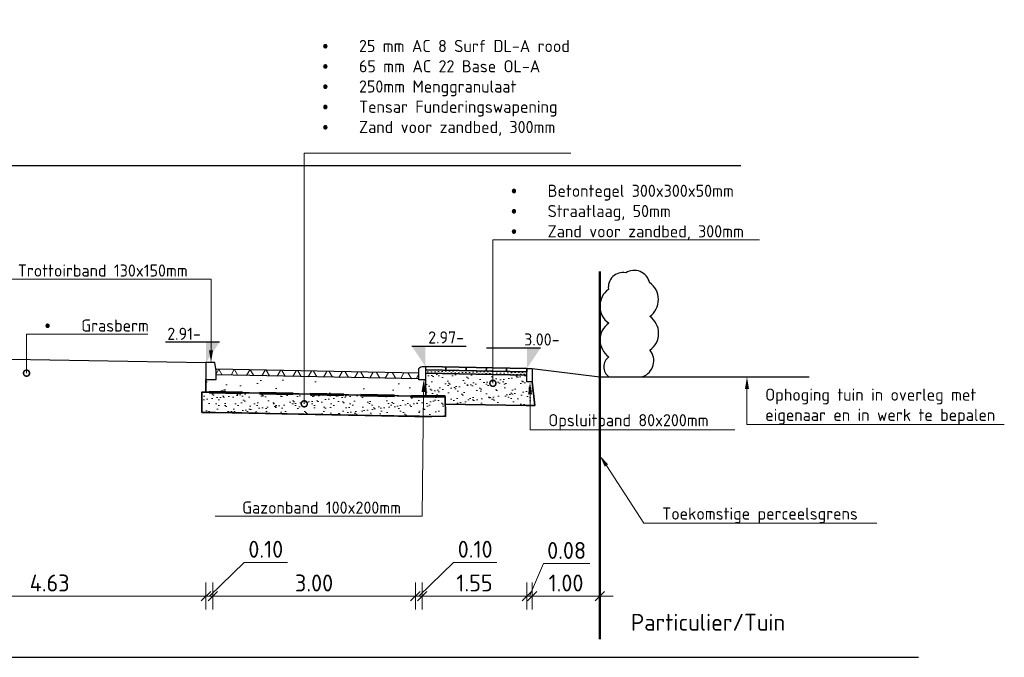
# Model space of a CAD drawing. Header units: millimetres. Extents: x 115999 to 116291, y 477119 to 477297.
# Tile 5 of 45: x 116051.47 to 116066.05, y 477121.04 to 477130.49. Entities that reach past the tile are written whole.
import ezdxf
from ezdxf import colors
from ezdxf.entities.mleader import LeaderData, LeaderLine
from ezdxf.lldxf.tags import DXFTag
from ezdxf.math import Vec2, Vec3

# ---------------------------------------------------------------- set-up
doc = ezdxf.new("R2010")
doc.units = ezdxf.units.MM
doc.linetypes.add('AL-NAP_LIJN', pattern=[15.25, 12, -1.5, 0.25, -1.5])
doc.linetypes.add('DASHED', pattern=[0.75, 0.5, -0.25])
doc.layers.get('Defpoints').update_dxf_attribs({"lineweight": 25})
for name, color, linetype, lineweight in [('N-WE-GW-GROND_ZAND-AD', 253, 'Continuous', 18), ('N-WE-KG-GRENS_KADASTRAAL-GD', 150, 'KG-KADASTRAAL', 50), ('N-WE-VH-VERHARDING-FUNDERING-WAP', 2, 'DASHED', 60), ('N-WE-VH-VERHARDING_ASFALT-AD', 252, 'Continuous', 18), ('N-WE-VH-VERHARDING_ASFALT-G', 252, 'Continuous', 35), ('N-WE-VH-VERHARDING_FUNDERING-AD', 252, 'Continuous', 18), ('X-XX-AL-AANPIJLING-M', 7, 'Continuous', 18), ('X-XX-AL-DETAIL1-GD', 7, 'Continuous', 25), ('X-XX-AL-NAP-GD', 7, 'AL-NAP_LIJN', 25), ('X-XX-AL-PEILMAAT-SD', 7, 'Continuous', 25), ('X-XX-AL-VERWIJZING-T18', 7, 'Continuous', 18)]:
    doc.layers.add(name, color=color, linetype=linetype, lineweight=lineweight)
doc.styles.add('NLCS-ISO', font='txt')
doc.styles.add('NLCS-ISO-ANNOTATIEF-T18', font='txt', dxfattribs={"height": 1.8})
doc.styles.add('NLCS-ISO-ANNOTATIEF-T25', font='txt', dxfattribs={"height": 2.5})
tags = doc.linetypes.add('KG-KADASTRAAL', pattern='A,5.5,-2,["K",Standard,S=1.8,R=0,X=0,Y=-0.9],-2,5.5,-2,[5,NLCS.SHX,S=0.75,R=0,X=0,Y=0],-2', length=19).pattern_tags.tags
tags[6] = DXFTag(74, 10)
doc.dimstyles.new('NLCS-ANNOTATIEF-T25-SCHRAP_L2_H1', dxfattribs={"dimtxt": 2.5, "dimasz": 1.4, "dimexe": 2, "dimexo": 2, "dimgap": 0.7, "dimtad": 1, "dimzin": 0, "dimdsep": 46, "dimtxsty": 'NLCS-ISO-ANNOTATIEF-T25', "dimblk": 'OBLIQUE', "dimcen": 0, "dimdle": 2, "dimclrd": 256, "dimclre": 256, "dimclrt": 256, "dimadec": 1, "dimazin": 0, "dimtfac": 1, "dimtdec": 3, "dimtofl": 0, "dimtmove": 0, "dimatfit": 3, "dimldrblk": 'OBLIQUE', "dimfxl": 2, "dimfxlon": 1, "dimtfillclr": 256, "dimtolj": 1, "dimtzin": 0, "dimlwd": -1, "dimlwe": -1, "dimarcsym": 0})

# ---------------------------------------------------------------- blocks, each defined once
blk = doc.blocks.new('SAL-PEILMAAT_INFRACAD_H01-SOD')
blk.add_line((-2, 3), (6, 3))
blk.add_solid([(-2, 3), (0, 3), (0, 0)])
at = {"style": 'NLCS-ISO'}
blk.add_attdef('...', (0.4, 3.4), '', height=1.8, dxfattribs=at)
blk = doc.blocks.new('_DotSmall')
at = {"color": 0, "linetype": 'ByBlock', "const_width": 0.5}
blk.add_lwpolyline([(-0.0625, 0, 1), (0.0625, 0, 1)], format="xyb", close=True, dxfattribs=at)
blk = doc.blocks.new('_Oblique')
at = {"color": 0, "linetype": 'ByBlock', "lineweight": -2}
blk.add_line((-0.5, -0.5), (0.5, 0.5), dxfattribs=at)
blk = doc.blocks.new('*D170')
at = {"layer": 'Defpoints', "color": 0, "transparency": 16777216}
for p in [(116054.33, 477125.361), (116057.327, 477125.272), (116054.33, 477121.947)]:
    blk.add_point(p, dxfattribs=at)
at = {"layer": 'X-XX-AL-AANPIJLING-M', "transparency": 16777216}
for p, q in [((116054.33, 477122.147), (116054.33, 477121.747)), ((116057.327, 477122.147), (116057.327, 477121.747)), ((116057.527, 477121.947), (116054.13, 477121.947))]:
    blk.add_line(p, q, dxfattribs=at)
at = {"layer": 'X-XX-AL-AANPIJLING-M', "transparency": 16777216, "xscale": 0.14, "yscale": 0.14, "zscale": 0.14, "rotation": 180}
blk.add_blockref('_Oblique', (116054.33, 477121.947), dxfattribs=at)
at = {"layer": 'X-XX-AL-AANPIJLING-M', "transparency": 16777216, "xscale": 0.14, "yscale": 0.14, "zscale": 0.14}
blk.add_blockref('_Oblique', (116057.327, 477121.947), dxfattribs=at)
at = {"layer": 'X-XX-AL-AANPIJLING-M', "transparency": 16777216, "insert": (116055.828, 477122.142), "char_height": 0.25, "attachment_point": 5, "style": 'NLCS-ISO-ANNOTATIEF-T25'}
blk.add_mtext('\\A1;3.00', dxfattribs=at)
blk = doc.blocks.new('*D171')
at = {"layer": 'Defpoints', "color": 0, "transparency": 16777216}
for p in [(116057.327, 477125.538), (116057.429, 477125.277), (116057.429, 477121.947)]:
    blk.add_point(p, dxfattribs=at)
at = {"layer": 'X-XX-AL-AANPIJLING-M', "transparency": 16777216}
for p, q in [((116057.378, 477121.947), (116057.892, 477122.447)), ((116057.892, 477122.447), (116058.532, 477122.447)), ((116057.327, 477122.147), (116057.327, 477121.747)), ((116057.429, 477122.147), (116057.429, 477121.747)), ((116057.327, 477121.947), (116057.187, 477121.947)), ((116057.327, 477121.947), (116057.429, 477121.947)), ((116057.429, 477121.947), (116057.569, 477121.947))]:
    blk.add_line(p, q, dxfattribs=at)
at = {"layer": 'X-XX-AL-AANPIJLING-M', "transparency": 16777216, "xscale": 0.14, "yscale": 0.14, "zscale": 0.14}
blk.add_blockref('_Oblique', (116057.327, 477121.947), dxfattribs=at)
at = {"layer": 'X-XX-AL-AANPIJLING-M', "transparency": 16777216, "xscale": 0.14, "yscale": 0.14, "zscale": 0.14, "rotation": 180}
blk.add_blockref('_Oblique', (116057.429, 477121.947), dxfattribs=at)
at = {"layer": 'X-XX-AL-AANPIJLING-M', "transparency": 16777216, "insert": (116058.212, 477122.642), "char_height": 0.25, "attachment_point": 5, "style": 'NLCS-ISO-ANNOTATIEF-T25'}
blk.add_mtext('\\A1;0.10', dxfattribs=at)
blk = doc.blocks.new('*D172')
at = {"layer": 'Defpoints', "color": 0, "transparency": 16777216}
for p in [(116058.977, 477125.212), (116059.057, 477125.212), (116058.977, 477121.947)]:
    blk.add_point(p, dxfattribs=at)
at = {"layer": 'X-XX-AL-AANPIJLING-M', "transparency": 16777216}
for p, q in [((116059.017, 477121.947), (116059.222, 477122.429)), ((116059.222, 477122.429), (116059.912, 477122.429)), ((116058.977, 477122.147), (116058.977, 477121.747)), ((116059.057, 477122.147), (116059.057, 477121.747)), ((116058.977, 477121.947), (116058.837, 477121.947)), ((116059.057, 477121.947), (116058.977, 477121.947)), ((116059.057, 477121.947), (116059.197, 477121.947))]:
    blk.add_line(p, q, dxfattribs=at)
at = {"layer": 'X-XX-AL-AANPIJLING-M', "transparency": 16777216, "xscale": 0.14, "yscale": 0.14, "zscale": 0.14}
blk.add_blockref('_Oblique', (116058.977, 477121.947), dxfattribs=at)
at = {"layer": 'X-XX-AL-AANPIJLING-M', "transparency": 16777216, "xscale": 0.14, "yscale": 0.14, "zscale": 0.14, "rotation": 180}
blk.add_blockref('_Oblique', (116059.057, 477121.947), dxfattribs=at)
at = {"layer": 'X-XX-AL-AANPIJLING-M', "transparency": 16777216, "insert": (116059.567, 477122.624), "char_height": 0.25, "attachment_point": 5, "style": 'NLCS-ISO-ANNOTATIEF-T25'}
blk.add_mtext('\\A1;0.08', dxfattribs=at)
blk = doc.blocks.new('*D207')
at = {"layer": 'Defpoints', "color": 0, "transparency": 16777216}
for p in [(116059.057, 477125.212), (116060.057, 477121.947), (116060.057, 477121.933)]:
    blk.add_point(p, dxfattribs=at)
at = {"layer": 'X-XX-AL-AANPIJLING-M', "transparency": 16777216}
for p, q in [((116059.057, 477122.147), (116059.057, 477121.747)), ((116060.057, 477121.947), (116060.057, 477122.147)), ((116058.857, 477121.947), (116060.257, 477121.947))]:
    blk.add_line(p, q, dxfattribs=at)
at = {"layer": 'X-XX-AL-AANPIJLING-M', "transparency": 16777216, "xscale": 0.14, "yscale": 0.14, "zscale": 0.14, "rotation": 180}
blk.add_blockref('_Oblique', (116059.057, 477121.947), dxfattribs=at)
at = {"layer": 'X-XX-AL-AANPIJLING-M', "transparency": 16777216, "xscale": 0.14, "yscale": 0.14, "zscale": 0.14}
blk.add_blockref('_Oblique', (116060.057, 477121.947), dxfattribs=at)
at = {"layer": 'X-XX-AL-AANPIJLING-M', "transparency": 16777216, "insert": (116059.557, 477122.142), "char_height": 0.25, "attachment_point": 5, "style": 'NLCS-ISO-ANNOTATIEF-T25'}
blk.add_mtext('\\A1;1.00', dxfattribs=at)
blk = doc.blocks.new('*D208')
at = {"layer": 'Defpoints', "color": 0, "transparency": 16777216}
for p in [(116063.157, 477125.196), (116060.057, 477124.063), (116063.157, 477121.365)]:
    blk.add_point(p, dxfattribs=at)
at = {"layer": 'X-XX-AL-AANPIJLING-M', "transparency": 16777216, "insert": (116061.66, 477121.56), "char_height": 0.25, "attachment_point": 5, "style": 'NLCS-ISO-ANNOTATIEF-T25'}
blk.add_mtext('\\A1;Particulier/Tuin', dxfattribs=at)
blk = doc.blocks.new('_None')
blk = doc.blocks.new('*D217')
at = {"layer": 'Defpoints', "color": 0, "transparency": 16777216}
for p in [(116049.601, 477125.361), (116054.228, 477125.282), (116049.601, 477121.947)]:
    blk.add_point(p, dxfattribs=at)
at = {"layer": 'X-XX-AL-AANPIJLING-M', "transparency": 16777216}
for p, q in [((116049.601, 477122.147), (116049.601, 477121.747)), ((116054.228, 477122.147), (116054.228, 477121.747)), ((116054.428, 477121.947), (116049.401, 477121.947))]:
    blk.add_line(p, q, dxfattribs=at)
at = {"layer": 'X-XX-AL-AANPIJLING-M', "transparency": 16777216, "xscale": 0.14, "yscale": 0.14, "zscale": 0.14, "rotation": 180}
blk.add_blockref('_Oblique', (116049.601, 477121.947), dxfattribs=at)
at = {"layer": 'X-XX-AL-AANPIJLING-M', "transparency": 16777216, "xscale": 0.14, "yscale": 0.14, "zscale": 0.14}
blk.add_blockref('_Oblique', (116054.228, 477121.947), dxfattribs=at)
at = {"layer": 'X-XX-AL-AANPIJLING-M', "transparency": 16777216, "insert": (116051.914, 477122.142), "char_height": 0.25, "attachment_point": 5, "style": 'NLCS-ISO-ANNOTATIEF-T25'}
blk.add_mtext('\\A1;4.63', dxfattribs=at)
blk = doc.blocks.new('*D218')
at = {"layer": 'Defpoints', "color": 0, "transparency": 16777216}
for p in [(116054.228, 477125.538), (116054.33, 477125.277), (116054.33, 477121.947)]:
    blk.add_point(p, dxfattribs=at)
at = {"layer": 'X-XX-AL-AANPIJLING-M', "transparency": 16777216}
for p, q in [((116054.279, 477121.947), (116054.793, 477122.447)), ((116054.793, 477122.447), (116055.433, 477122.447)), ((116054.228, 477122.147), (116054.228, 477121.747)), ((116054.33, 477122.147), (116054.33, 477121.747)), ((116054.228, 477121.947), (116054.088, 477121.947)), ((116054.228, 477121.947), (116054.33, 477121.947)), ((116054.33, 477121.947), (116054.47, 477121.947))]:
    blk.add_line(p, q, dxfattribs=at)
at = {"layer": 'X-XX-AL-AANPIJLING-M', "transparency": 16777216, "xscale": 0.14, "yscale": 0.14, "zscale": 0.14}
blk.add_blockref('_Oblique', (116054.228, 477121.947), dxfattribs=at)
at = {"layer": 'X-XX-AL-AANPIJLING-M', "transparency": 16777216, "xscale": 0.14, "yscale": 0.14, "zscale": 0.14, "rotation": 180}
blk.add_blockref('_Oblique', (116054.33, 477121.947), dxfattribs=at)
at = {"layer": 'X-XX-AL-AANPIJLING-M', "transparency": 16777216, "insert": (116055.113, 477122.642), "char_height": 0.25, "attachment_point": 5, "style": 'NLCS-ISO-ANNOTATIEF-T25'}
blk.add_mtext('\\A1;0.10', dxfattribs=at)
blk = doc.blocks.new('*D219')
at = {"layer": 'Defpoints', "color": 0, "transparency": 16777216}
for p in [(116057.429, 477125.361), (116058.977, 477125.269), (116057.429, 477121.947)]:
    blk.add_point(p, dxfattribs=at)
at = {"layer": 'X-XX-AL-AANPIJLING-M', "transparency": 16777216}
for p, q in [((116057.429, 477122.147), (116057.429, 477121.747)), ((116058.977, 477122.147), (116058.977, 477121.747)), ((116059.177, 477121.947), (116057.229, 477121.947))]:
    blk.add_line(p, q, dxfattribs=at)
at = {"layer": 'X-XX-AL-AANPIJLING-M', "transparency": 16777216, "xscale": 0.14, "yscale": 0.14, "zscale": 0.14, "rotation": 180}
blk.add_blockref('_Oblique', (116057.429, 477121.947), dxfattribs=at)
at = {"layer": 'X-XX-AL-AANPIJLING-M', "transparency": 16777216, "xscale": 0.14, "yscale": 0.14, "zscale": 0.14}
blk.add_blockref('_Oblique', (116058.977, 477121.947), dxfattribs=at)
at = {"layer": 'X-XX-AL-AANPIJLING-M', "transparency": 16777216, "insert": (116058.203, 477122.142), "char_height": 0.25, "attachment_point": 5, "style": 'NLCS-ISO-ANNOTATIEF-T25'}
blk.add_mtext('\\A1;1.55', dxfattribs=at)

msp = doc.modelspace()

# ---------------------------------------------------------------- hatches: boundary and pattern name
at = {"layer": 'N-WE-GW-GROND_ZAND-AD'}
h = msp.add_hatch(dxfattribs=at)
h.set_pattern_fill('AGW-GROND_ZAND_DRAINZAND', color=256, scale=0.03, angle=1.906, pattern_type=2)
h.set_pattern_definition([(46.905969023, (1e-05, -0.05001), (-0.0278218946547, 0.0260298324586), [0, -0.0381])])
h.paths.add_polyline_path([(116058.475, 477125.279), (116057.477, 477125.299), (116057.477, 477125.249), (116058.475, 477125.229), (116058.475, 477125.24, -1), (116058.475, 477125.263)])
h.paths.add_polyline_path([(116058.978, 477125.269), (116058.475, 477125.279), (116058.475, 477125.263, -1), (116058.475, 477125.24), (116058.475, 477125.229), (116058.976, 477125.219)])
at = {"layer": 'N-WE-VH-VERHARDING_ASFALT-AD'}
h = msp.add_hatch(dxfattribs=at)
h.set_pattern_fill('AVH-ASFALT', color=1, scale=0.2, pattern_type=2)
h.set_pattern_definition([(60, (116035.01903, 477120.50622), (-0.173205, 0.1), []), (120, (116035.01903, 477120.50622), (-0.173205, -0.1), [])])
h.paths.add_polyline_path([(116057.375, 477125.164), (116057.375, 477125.249), (116054.375, 477125.309), (116054.375, 477125.224)])
at = {"layer": 'N-WE-VH-VERHARDING_FUNDERING-AD'}
h = msp.add_hatch(dxfattribs=at)
h.set_pattern_fill('AVH-FUNDERING_GRANULAAT_MENG_01', color=256, scale=0.1, pattern_type=2)
h.set_pattern_definition([(50, (116051.4693, 477124.9912), (0.71726, -0.06275), [0.075, -0.825]), (355, (116051.4693, 477124.9912), (-0.13875, 0.75219), [0.06, -0.66]), (100.451, (116051.5291, 477124.986), (0.57851, 0.68944), [0.06374, -0.70114]), (46.184, (116051.4693, 477125.1912), (1.06724, -0.16552), [0.1125, -1.2375]), (96.636, (116051.5583, 477125.1774), (0.93466, 0.97412), [0.09561, -1.05171]), (351.184, (116051.4693, 477125.1912), (0.93466, 0.97412), [0.09, -0.99]), (21, (116051.5693, 477125.1412), (0.596907, -0.40262), [0.075, -0.825]), (326, (116051.5693, 477125.1412), (0.243315, 0.72515), [0.06, -0.66]), (71.451, (116051.61906, 477125.10765), (0.84022, 0.32253), [0.06374, -0.70114]), (37.5, (116051.46932, 477124.9912), (0.01216, 0.332894), [0, -0.652, 0, -0.67, 0, -0.6625]), (7.5, (116051.46932, 477124.9912), (0.26307, 0.394412), [0, -0.382, 0, -0.637, 0, -0.2525]), (327.5, (116051.24632, 477124.9912), (0.533822, -0.022555), [0, -0.25, 0, -0.78, 0, -1.035]), (317.5, (116051.1463, 477124.9912), (0.583186, 0.100105), [0, -0.325, 0, -0.518, 0, -0.735])])
h.paths.add_polyline_path([(116054.273, 477125.157), (116054.378, 477125.157), (116054.378, 477125.224), (116057.375, 477125.164), (116057.375, 477125.092), (116057.525, 477125.092), (116057.525, 477124.905), (116057.086, 477124.915), (116054.472, 477124.967), (116054.273, 477124.969)])
h = msp.add_hatch(dxfattribs=at)
h.set_pattern_fill('AVH-FUNDERING_ZAND', color=256, scale=0.091, angle=1.906, pattern_type=2)
h.set_pattern_definition([(39.405969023, (0, 0), (-0.011560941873, 0.175053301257), [0, -0.13832, 0, -0.1547, 0, -0.147875]), (9.40596902, (0, 0), (0.15241908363, 0.26202961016), [0, -0.07462, 0, -0.12467, 0, -0.047775]), (329.405969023, (-0.11187, -0.00372), (0.283212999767, 0.00993993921), [0, -0.0455, 0, -0.1638, 0, -0.21385]), (319.40596902, (-0.11187, -0.00372), (0.27074980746, 0.08892262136), [0, -0.02275, 0, -0.10738, 0, -0.12285])])
edge = h.paths.add_edge_path()
edge.add_line((116059.057, 477125.119), (116058.978, 477125.119))
edge.add_line((116058.978, 477125.119), (116058.979, 477125.219))
edge.add_line((116058.979, 477125.219), (116058.476, 477125.229))
edge.add_line((116058.476, 477125.229), (116058.475, 477125.26))
edge.add_arc((116058.475, 477125.249), 0.0112, -90, 90, ccw=False)
edge.add_line((116058.475, 477125.238), (116058.475, 477125.111))
edge.add_arc((116058.475, 477125.1), 0.0112, -90, 90, ccw=False)
edge.add_arc((116058.475, 477125.1), 0.0112, 90, 270, ccw=False)
edge.add_line((116058.475, 477125.111), (116058.475, 477125.238))
edge.add_arc((116058.475, 477125.249), 0.0112, 90, 270, ccw=False)
edge.add_line((116058.475, 477125.26), (116058.476, 477125.229))
edge.add_line((116058.476, 477125.229), (116057.477, 477125.249))
edge.add_line((116057.477, 477125.249), (116057.477, 477125.149))
edge.add_line((116057.477, 477125.149), (116057.483, 477124.907))
edge.add_line((116057.483, 477124.907), (116057.574, 477124.905))
edge.add_line((116057.574, 477124.905), (116057.624, 477124.904))
edge.add_line((116057.624, 477124.904), (116057.768, 477124.905))
edge.add_line((116057.768, 477124.905), (116057.77, 477124.793))
edge.add_line((116057.77, 477124.793), (116058.967, 477124.769))
edge.add_line((116058.967, 477124.769), (116059.094, 477124.772))
edge.add_line((116059.094, 477124.772), (116059.057, 477125.119))
h = msp.add_hatch(dxfattribs=at)
h.set_pattern_fill('AVH-FUNDERING_ZAND', color=256, scale=0.091, pattern_type=2)
h.set_pattern_definition([(37.5, (116031.23405, 477120.41965), (-0.0057324, 0.175341), [0, -0.13832, 0, -0.1547, 0, -0.147875]), (7.5, (116031.23405, 477120.41965), (0.1610497, 0.2568153), [0, -0.07462, 0, -0.12467, 0, -0.047775]), (327.5, (116031.12212, 477120.41965), (0.2833869, 0.000515), [0, -0.0455, 0, -0.1638, 0, -0.21385]), (317.5, (116031.12212, 477120.41965), (0.2735575, 0.0798685), [0, -0.02275, 0, -0.10738, 0, -0.12285])])
h.paths.add_polyline_path([(116054.167, 477124.669), (116054.167, 477124.969), (116054.273, 477124.969), (116057.563, 477124.904), (116057.768, 477124.905), (116057.773, 477124.61), (116057.01, 477124.616), (116056.69, 477124.623), (116055.18, 477124.653), (116054.754, 477124.662)])

# ---------------------------------------------------------------- linework, layer by layer
at = {"layer": 'N-WE-KG-GRENS_KADASTRAAL-GD', "color": 150, "true_color": 0x007fff}
msp.add_lwpolyline([(116060.057, 477121.311), (116060.057, 477126.756)], dxfattribs=at)
at = {"layer": 'N-WE-VH-VERHARDING-FUNDERING-WAP'}
msp.add_lwpolyline([(116057.768, 477124.902), (116054.273, 477124.969)], dxfattribs=at)
at = {"layer": 'N-WE-VH-VERHARDING_ASFALT-G'}
for points in [[(116057.476, 477125.299), (116058.977, 477125.269)], [(116057.477, 477125.349), (116058.978, 477125.319)], [(116057.776, 477125.293), (116057.777, 477125.343)], [(116058.077, 477125.287), (116058.078, 477125.337)], [(116058.377, 477125.281), (116058.378, 477125.331)], [(116058.677, 477125.275), (116058.678, 477125.325)], [(116058.978, 477125.319), (116058.976, 477125.269)], [(116058.978, 477125.319), (116058.976, 477125.269)], [(116058.977, 477125.269), (116058.978, 477125.319)], [(116054.328, 477124.969), (116054.228, 477124.969), (116054.228, 477125.157)], [(116057.475, 477125.249), (116058.976, 477125.219)], [(116057.477, 477125.149), (116057.484, 477124.905)], [(116054.238, 477125.126), (116054.238, 477125.111)], [(116058.967, 477124.769), (116059.094, 477124.772), (116059.057, 477125.119)], [(116054.367, 477124.669), (116054.167, 477124.669), (116054.167, 477124.969), (116054.273, 477124.969)], [(116057.77, 477124.793), (116058.967, 477124.769)]]:
    msp.add_lwpolyline(points, dxfattribs=at)
msp.add_lwpolyline([(116054.167, 477124.669), (116054.167, 477124.969), (116054.273, 477124.969), (116057.563, 477124.904), (116057.768, 477124.905), (116057.773, 477124.61), (116057.01, 477124.616), (116056.69, 477124.623), (116055.18, 477124.653), (116054.754, 477124.662)], close=True, dxfattribs=at)
at = {"layer": 'N-WE-VH-VERHARDING_ASFALT-G', "flags": 128}
for points in [[(116057.574, 477124.905), (116054.373, 477124.969)], [(116057.568, 477124.605), (116054.367, 477124.669)]]:
    msp.add_lwpolyline(points, dxfattribs=at)
at = {"layer": 'X-XX-AL-DETAIL1-GD'}
msp.add_lwpolyline([(116060.691, 477125.196, 0.00354), (116060.693, 477125.199, 0.520567), (116060.8, 477125.591, 0.520567), (116060.797, 477126.091, 0.520567), (116060.794, 477126.591, 0.520567), (116060.441, 477126.736, 0.520567), (116060.186, 477126.491, 0.520567), (116060.189, 477125.991, 0.520567), (116060.192, 477125.491, 0.520567), (116060.193, 477125.196)], format="xyb", dxfattribs=at)
at = {"layer": 'X-XX-AL-DETAIL1-GD', "flags": 128}
for points in [[(116049.601, 477125.489), (116054.228, 477125.407)], [(116057.377, 477125.249), (116054.373, 477125.309)], [(116057.375, 477125.164), (116054.378, 477125.224)], [(116009.742, 477121.041), (116064.776, 477121.041)]]:
    msp.add_lwpolyline(points, dxfattribs=at)
msp.add_lwpolyline([(116054.358, 477125.407), (116054.358, 477125.407), (116054.228, 477125.407), (116054.228, 477125.157), (116054.378, 477125.157), (116054.378, 477125.282)], close=True, dxfattribs=at)
at = {"layer": 'X-XX-AL-DETAIL1-GD'}
msp.add_lwpolyline([(116057.477, 477125.349), (116057.477, 477125.149), (116057.377, 477125.149), (116057.377, 477125.299, -0.414214), (116057.427, 477125.349)], format="xyb", close=True, dxfattribs=at)
msp.add_lwpolyline([(116059.057, 477125.319), (116059.057, 477125.119), (116058.978, 477125.119), (116058.978, 477125.319)], close=True, dxfattribs=at)
for points in [[(116059.057, 477125.319), (116060.057, 477125.196)], [(116060.057, 477125.196), (116063.157, 477125.196)]]:
    msp.add_lwpolyline(points, dxfattribs=at)
at = {"layer": 'X-XX-AL-NAP-GD'}
msp.add_lwpolyline([(116062.143, 477128.319), (116009.648, 477128.319)], dxfattribs=at)

# ---------------------------------------------------------------- block references
at = {"layer": 'X-XX-AL-PEILMAAT-SD'}
ref = msp.add_blockref('SAL-PEILMAAT_INFRACAD_H01-SOD', (116054.228, 477125.407), dxfattribs=dict(at, xscale=-0.1, yscale=0.1, zscale=0.1))
ref.add_attrib('...', '2.91-', (116053.655, 477125.743), dxfattribs={"layer": '0', "height": 0.18, "style": 'NLCS-ISO'})
at = {"layer": 'X-XX-AL-PEILMAAT-SD', "xscale": 0.1, "yscale": 0.1, "zscale": 0.1}
msp.add_blockref('SAL-PEILMAAT_INFRACAD_H01-SOD', (116057.477, 477125.349), dxfattribs=at).add_auto_attribs({'...': '2.97-'})
at = {"layer": 'X-XX-AL-PEILMAAT-SD'}
ref = msp.add_blockref('SAL-PEILMAAT_INFRACAD_H01-SOD', (116058.978, 477125.319), dxfattribs=dict(at, xscale=-0.1, yscale=0.1, zscale=0.1))
ref.add_attrib('...', '3.00-', (116058.938, 477125.659), dxfattribs={"layer": '0', "height": 0.18, "style": 'NLCS-ISO'})

# ---------------------------------------------------------------- dimensions: what is measured, and where the dimension line sits
at = {"layer": 'X-XX-AL-AANPIJLING-M'}
for base, p1, p2, picture, middle in [((116054.33, 477121.947), (116054.228, 477125.538), (116054.33, 477125.277), '*D218', (116054.863, 477122.447)), ((116057.429, 477121.947), (116057.327, 477125.538), (116057.429, 477125.277), '*D171', (116057.962, 477122.447)), ((116058.977, 477121.947), (116059.057, 477125.212), (116058.977, 477125.212), '*D172', (116059.292, 477122.429))]:
    dim = msp.add_linear_dim(base=base, p1=p1, p2=p2, angle=180, dimstyle='NLCS-ANNOTATIEF-T25-SCHRAP_L2_H1', override={"dimtmove": 1}, dxfattribs=at)
    dim.commit()
    dim.dimension.update_dxf_attribs({"geometry": picture, "text_midpoint": middle, "dimtype": 160})
for base, p1, p2, picture, middle in [((116049.601, 477121.947), (116054.228, 477125.282), (116049.601, 477125.361), '*D217', (116051.914, 477122.142)), ((116054.33, 477121.947), (116057.327, 477125.272), (116054.33, 477125.361), '*D170', (116055.828, 477122.142)), ((116057.429, 477121.947), (116058.977, 477125.269), (116057.429, 477125.361), '*D219', (116058.203, 477122.142))]:
    dim = msp.add_linear_dim(base=base, p1=p1, p2=p2, angle=180, dimstyle='NLCS-ANNOTATIEF-T25-SCHRAP_L2_H1', dxfattribs=at)
    dim.commit()
    dim.dimension.update_dxf_attribs({"geometry": picture, "text_midpoint": middle})
dim = msp.add_linear_dim(base=(116060.057, 477121.947), p1=(116059.057, 477125.212), p2=(116060.057, 477121.933), angle=180, dimstyle='NLCS-ANNOTATIEF-T25-SCHRAP_L2_H1', override={"dimtmove": 1}, dxfattribs=at)
dim.commit()
dim.dimension.update_dxf_attribs({"geometry": '*D207', "text_midpoint": (116059.557, 477122.142)})
dim = msp.add_linear_dim(base=(116063.157, 477121.365), p1=(116060.057, 477124.063), p2=(116063.157, 477125.196), text='Particulier/Tuin', dimstyle='NLCS-ANNOTATIEF-T25-SCHRAP_L2_H1', override={"dimtad": 3, "dimblk1": 'None', "dimblk2": 'None', "dimsah": 1, "dimse1": 1, "dimse2": 1, "dimsd1": 1, "dimsd2": 1}, dxfattribs=at)
dim.commit()
dim.dimension.update_dxf_attribs({"geometry": '*D208', "text_midpoint": (116061.66, 477121.365), "dimtype": 160})

# ---------------------------------------------------------------- leaders
at = {"layer": 'X-XX-AL-VERWIJZING-T18'}
ml = msp.add_multileader_mtext('Standard', dxfattribs=at)
ml.set_content('\\pxi-3,l3,t3;\\P{\\fSymbol|b0|i0|c2|p18;·^I}25 mm AC 8 Surf DL-A rood\\P{\\fSymbol|b0|i0|c2|p18;·^I}65 mm AC 22 Base OL-A\\P{\\fSymbol|b0|i0|c2|p18;·^I}250mm Menggranulaat\\P{\\fSymbol|b0|i0|c2|p18;·^I}Tensar Funderingswapening\\P{\\fSymbol|b0|i0|c2|p18;·^I}Zand voor zandbed, 300mm \\P ', color=256, style='NLCS-ISO-ANNOTATIEF-T18')
ml.set_leader_properties(color=256, linetype='ByLayer', lineweight=-1)
ml.set_arrow_properties(name='DOTSMALL')
ml.build(insert=Vec2(0, 0))
ml.multileader.update_dxf_attribs({"text_left_attachment_type": 5, "text_right_attachment_type": 5, "dogleg_length": 1.8, "arrow_head_size": 0.18, "scale": 0.1})
ctx = ml.context
ctx.base_point, ctx.scale, ctx.char_height, ctx.arrow_head_size, ctx.landing_gap_size, ctx.plane_origin = Vec3(116055.863, 477128.506), 0.1, 0.18, 0.18, 0.09, Vec3(116055.681, 477123.404)
ctx.left_attachment, ctx.right_attachment = 5, 5
notes = []
notes.append((ctx, [(0, (1, 1, 0), (116055.683, 477128.506), (1, 0), 0.18, [(3, [(116055.683, 477124.796), (116055.683, 477125.098), (116055.683, 477125.244)], 0, [])])]))
ctx.mtext.insert, ctx.mtext.flow_direction = Vec3(116055.953, 477130.486), 5
ml = msp.add_multileader_mtext('Standard', dxfattribs=at)
ml.set_content('\\pxi-3,l3,t3;{\\fSymbol|b0|i0|c2|p18;·^I}Betontegel 300x300x50mm\\P{\\fSymbol|b0|i0|c2|p18;·^I}Straatlaag, 50mm\\P{\\fSymbol|b0|i0|c2|p18;·^I}Zand voor zandbed, 300mm ', color=256, style='NLCS-ISO-ANNOTATIEF-T18')
ml.set_leader_properties(color=256, linetype='ByLayer', lineweight=-1)
ml.set_arrow_properties(name='DOTSMALL')
ml.build(insert=Vec2(0, 0))
ml.multileader.update_dxf_attribs({"text_left_attachment_type": 5, "text_right_attachment_type": 5, "dogleg_length": 1.8, "arrow_head_size": 0.18, "scale": 0.1})
ctx = ml.context
ctx.base_point, ctx.scale, ctx.char_height, ctx.arrow_head_size, ctx.landing_gap_size, ctx.plane_origin = Vec3(116058.655, 477127.225), 0.1, 0.18, 0.18, 0.09, Vec3(116058.474, 477123.997)
ctx.left_attachment, ctx.right_attachment = 5, 5
notes.append((ctx, [(0, (1, 1, 0), (116058.475, 477127.225), (1, 0), 0.18, [(3, [(116058.475, 477125.1), (116058.475, 477125.249), (116058.475, 477125.301)], 0, [])])]))
ctx.mtext.insert, ctx.mtext.flow_direction = Vec3(116058.745, 477128.041), 5
ml = msp.add_multileader_mtext('Standard', dxfattribs=at)
ml.set_content('Trottoirband 130x150mm', color=256, style='NLCS-ISO-ANNOTATIEF-T18')
ml.set_leader_properties(color=256, linetype='ByLayer', lineweight=-1)
ml.build(insert=Vec2(0, 0))
ml.multileader.update_dxf_attribs({"text_left_attachment_type": 5, "text_right_attachment_type": 5, "dogleg_length": 1.8, "arrow_head_size": 0.18, "scale": 0.1})
ctx = ml.context
ctx.base_point, ctx.scale, ctx.char_height, ctx.arrow_head_size, ctx.landing_gap_size, ctx.plane_origin = Vec3(116051.351, 477126.644), 0.1, 0.18, 0.18, 0.09, Vec3(116054.304, 477129.668)
ctx.left_attachment, ctx.right_attachment = 5, 5
notes.append((ctx, [(0, (1, 1, 0), (116054.303, 477126.644), (-1, 0), 0.18, [(0, [(116054.303, 477125.407)], 0, [])])]))
ctx.mtext.insert, ctx.mtext.flow_direction = Vec3(116051.441, 477126.86), 5
ml = msp.add_multileader_mtext('Standard', dxfattribs=at)
ml.set_content('\\pxi-3,l3,t3;{\\fSymbol|b0|i0|c2|p18;·^I}Grasberm', color=256, style='NLCS-ISO-ANNOTATIEF-T18')
ml.set_leader_properties(color=256, linetype='ByLayer', lineweight=-1)
ml.set_arrow_properties(name='DOTSMALL')
ml.build(insert=Vec2(0, 0))
ml.multileader.update_dxf_attribs({"text_left_attachment_type": 5, "text_right_attachment_type": 5, "dogleg_length": 1.8, "arrow_head_size": 0.18, "scale": 0.1})
ctx = ml.context
ctx.base_point, ctx.scale, ctx.char_height, ctx.arrow_head_size, ctx.landing_gap_size, ctx.plane_origin = Vec3(116051.752, 477125.829), 0.1, 0.18, 0.18, 0.09, Vec3(116051.571, 477123.749)
ctx.left_attachment, ctx.right_attachment = 5, 5
notes.append((ctx, [(0, (1, 1, 0), (116051.572, 477125.829), (1, 0), 0.18, [(1, [(116051.572, 477125.25)], 0, [])])]))
ctx.mtext.insert, ctx.mtext.flow_direction = Vec3(116051.842, 477126.045), 5
ml = msp.add_multileader_mtext('Standard', dxfattribs=at)
ml.set_content('Gazonband 100x200mm', color=256, style='NLCS-ISO-ANNOTATIEF-T18')
ml.set_leader_properties(color=256, linetype='ByLayer', lineweight=-1)
ml.build(insert=Vec2(0, 0))
ml.multileader.update_dxf_attribs({"text_left_attachment_type": 5, "text_right_attachment_type": 5, "dogleg_length": 1.8, "arrow_head_size": 0.18, "scale": 0.1})
ctx = ml.context
ctx.base_point, ctx.scale, ctx.char_height, ctx.arrow_head_size, ctx.landing_gap_size, ctx.plane_origin = Vec3(116054.674, 477123.133), 0.1, 0.18, 0.18, 0.09, Vec3(116057.449, 477126.634)
ctx.left_attachment, ctx.right_attachment = 5, 5
notes.append((ctx, [(1, (1, 1, 0), (116057.428, 477123.133), (-1, 0), 0.18, [(0, [(116057.45, 477125.149)], 0, [])])]))
ctx.mtext.insert, ctx.mtext.flow_direction = Vec3(116054.764, 477123.349), 5
ml = msp.add_multileader_mtext('Standard', dxfattribs=at)
ml.set_content('Ophoging tuin in overleg met\\Peigenaar en in werk te bepalen', color=256, style='NLCS-ISO-ANNOTATIEF-T18')
ml.set_leader_properties(color=256, linetype='ByLayer', lineweight=-1)
ml.build(insert=Vec2(0, 0))
ml.multileader.update_dxf_attribs({"text_left_attachment_type": 5, "text_right_attachment_type": 5, "dogleg_length": 1.8, "arrow_head_size": 0.18, "scale": 0.1})
ctx = ml.context
ctx.base_point, ctx.scale, ctx.char_height, ctx.arrow_head_size, ctx.landing_gap_size, ctx.plane_origin = Vec3(116062.416, 477124.488), 0.1, 0.18, 0.18, 0.09, Vec3(116062.234, 477125.74)
ctx.left_attachment, ctx.right_attachment = 5, 5
notes.append((ctx, [(0, (1, 1, 0), (116062.236, 477124.488), (1, 0), 0.18, [(0, [(116062.236, 477125.196)], 0, [])])]))
ctx.mtext.insert, ctx.mtext.flow_direction = Vec3(116062.506, 477125.022), 5
ml = msp.add_multileader_mtext('Standard', dxfattribs=at)
ml.set_content('Opsluitband 80x200mm', color=256, style='NLCS-ISO-ANNOTATIEF-T18')
ml.set_leader_properties(color=256, linetype='ByLayer', lineweight=-1)
ml.build(insert=Vec2(0, 0))
ml.multileader.update_dxf_attribs({"text_left_attachment_type": 5, "text_right_attachment_type": 5, "dogleg_length": 1.8, "arrow_head_size": 0.18, "scale": 0.1})
ctx = ml.context
ctx.base_point, ctx.scale, ctx.char_height, ctx.arrow_head_size, ctx.landing_gap_size, ctx.plane_origin = Vec3(116059.205, 477124.409), 0.1, 0.18, 0.18, 0.09, Vec3(116059.024, 477125.661)
ctx.left_attachment, ctx.right_attachment = 5, 5
notes.append((ctx, [(0, (1, 1, 0), (116059.025, 477124.409), (1, 0), 0.18, [(0, [(116059.025, 477125.117)], 0, [])])]))
ctx.mtext.insert, ctx.mtext.flow_direction = Vec3(116059.295, 477124.643), 5
ml = msp.add_multileader_mtext('Standard', dxfattribs=at)
ml.set_content('Toekomstige perceelsgrens', color=256, style='NLCS-ISO-ANNOTATIEF-T18')
ml.set_leader_properties(color=256, linetype='ByLayer', lineweight=-1)
ml.build(insert=Vec2(0, 0))
ml.multileader.update_dxf_attribs({"text_left_attachment_type": 5, "text_right_attachment_type": 5, "dogleg_length": 1.8, "arrow_head_size": 0.18, "scale": 0.1})
ctx = ml.context
ctx.base_point, ctx.scale, ctx.char_height, ctx.arrow_head_size, ctx.landing_gap_size, ctx.plane_origin = Vec3(116060.89, 477123.026), 0.1, 0.18, 0.18, 0.09, Vec3(116060.056, 477124.578)
ctx.left_attachment, ctx.right_attachment = 5, 5
notes.append((ctx, [(0, (1, 1, 0), (116060.71, 477123.026), (1, 0), 0.18, [(0, [(116060.057, 477124.033)], 0, [])])]))
ctx.mtext.insert, ctx.mtext.flow_direction = Vec3(116060.98, 477123.26), 5
for ctx, leaders in notes:
    for number, flags, end, landing, length, lines in leaders:
        leader = LeaderData()
        leader.index, (leader.has_last_leader_line, leader.has_dogleg_vector, leader.attachment_direction) = number, flags
        leader.last_leader_point, leader.dogleg_vector, leader.dogleg_length = Vec3(end), Vec3(landing), length
        for number, points, colour, breaks in lines:
            line = LeaderLine()
            line.index, line.vertices, line.color, line.breaks = number, Vec3.list(points), colors.encode_raw_color(colour), breaks
            leader.lines.append(line)
        ctx.leaders.append(leader)

doc.saveas('drawing.dxf')
